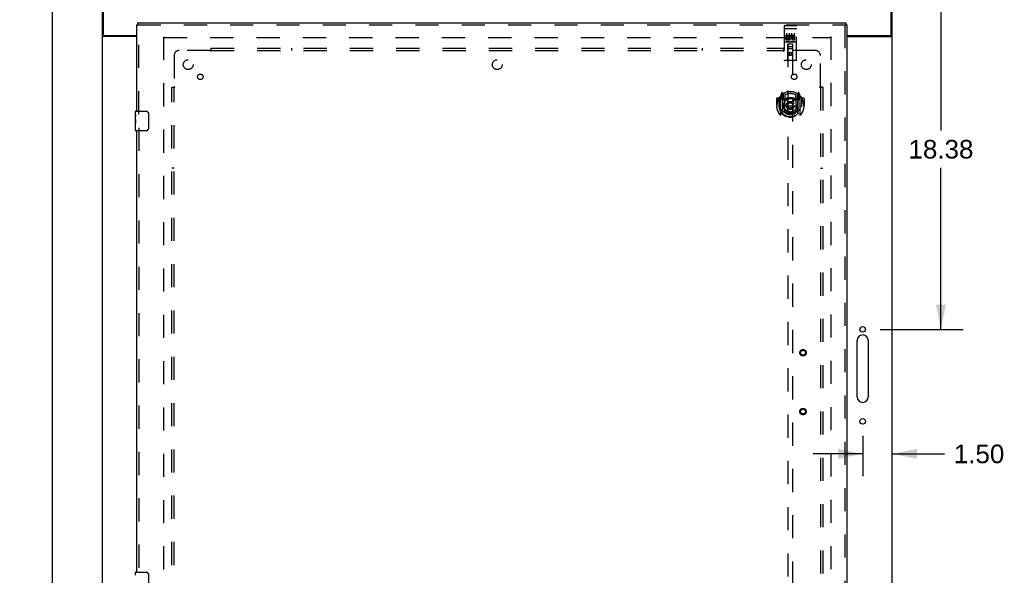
# Model space of a CAD drawing. Header units: inches. Extents: x 0 to 215, y 0 to 139.
# Tile 89 of 103: x 62 to 112, y 64 to 92. Entities that reach past the tile are written whole.
import ezdxf

# ---------------------------------------------------------------- set-up
doc = ezdxf.new("R2010")
doc.units = ezdxf.units.IN
doc.header["$LTSCALE"] = 11.804375
doc.header["$MEASUREMENT"] = 0
doc.linetypes.add('HIDDEN', pattern=[0.2, 0.1, -0.1])
doc.layers.get('0').update_dxf_attribs({"linetype": 'CONTINUOUS'})
for name, color, linetype in [('DEFAULT_2', 8, 'HIDDEN'), ('DIMENSIONS', 7, 'CONTINUOUS'), ('DOOR_ASSEMBLY', 7, 'CONTINUOUS'), ('SUBPANEL', 7, 'CONTINUOUS')]:
    doc.layers.add(name, color=color, linetype=linetype)
doc.styles.get("Standard").update_dxf_attribs({"font": 'arial.ttf'})
doc.dimstyles.new('DIMSTYLE_1', dxfattribs={"dimtxt": 0.946875, "dimasz": 1.2625, "dimexe": 0.09, "dimexo": 0.07, "dimgap": 0.0375, "dimtad": 0, "dimtih": 1, "dimtoh": 1, "dimzin": 4, "dimdsep": 46, "dimtxsty": 'Standard', "dimblk": '_FILLED', "dimblk1": '_FILLED', "dimblk2": '_FILLED', "dimcen": 0.09, "dimadec": 3, "dimazin": 1, "dimtfac": 1, "dimtdec": 3, "dimtofl": 0, "dimtmove": 0, "dimatfit": 3, "dimldrblk": '_FILLED', "dimfxl": 0, "dimtolj": 1, "dimtzin": 4, "dimarcsym": 0})

# ---------------------------------------------------------------- blocks, each defined once
blk = doc.blocks.new('_FILLED')
at = {"color": 0, "linetype": 'ByBlock'}
blk.add_solid([(0, 0), (-1, 0.2), (-1, -0.2)], dxfattribs=at)
blk = doc.blocks.new('*D10')
at = {"layer": 'DIMENSIONS', "color": 2, "linetype": 'Continuous'}
for p, q in [((107.097, 95.001), (109.951, 95.001)), ((108.815, 95.001), (108.815, 86.76)), ((108.815, 76.626), (108.815, 84.866)), ((105.709, 76.626), (109.951, 76.626))]:
    blk.add_line(p, q, dxfattribs=at)
at = {"layer": 'DIMENSIONS', "color": 2, "linetype": 'Continuous', "xscale": 1.2625, "yscale": 1.2625, "zscale": 1.2625}
for p, rotation in [((108.815, 95.001), 90), ((108.815, 76.626), 270)]:
    blk.add_blockref('_FILLED', p, dxfattribs=dict(at, rotation=rotation))
at = {"layer": 'DIMENSIONS', "color": 2, "linetype": 'Continuous', "insert": (108.815, 86.287), "char_height": 0.9469, "width": 3.30878, "attachment_point": 2, "line_spacing_factor": 0.9}
blk.add_mtext('18.38', dxfattribs=at)
blk = doc.blocks.new('*D11')
at = {"layer": 'DIMENSIONS', "color": 2, "linetype": 'Continuous'}
for p, q in [((104.825, 71.195), (104.825, 69.144)), ((104.825, 70.281), (102.3, 70.281)), ((106.325, 70.281), (108.997, 70.281))]:
    blk.add_line(p, q, dxfattribs=at)
at = {"layer": 'DIMENSIONS', "color": 2, "linetype": 'Continuous', "xscale": 1.2625, "yscale": 1.2625, "zscale": 1.2625}
blk.add_blockref('_FILLED', (104.825, 70.281), dxfattribs=at)
at = {"layer": 'DIMENSIONS', "color": 2, "linetype": 'Continuous', "xscale": 1.2625, "yscale": 1.2625, "zscale": 1.2625, "rotation": 180}
blk.add_blockref('_FILLED', (106.325, 70.281), dxfattribs=at)
at = {"layer": 'DIMENSIONS', "color": 2, "linetype": 'Continuous', "insert": (109.47, 70.754), "char_height": 0.9469, "width": 2.57311, "attachment_point": 1, "line_spacing_factor": 0.9}
blk.add_mtext('1.50', dxfattribs=at)
blk = doc.blocks.new('*D18')
at = {"layer": 'DIMENSIONS', "color": 2, "linetype": 'Continuous'}
for p, q in [((65.304, 95.001), (62.38, 95.001)), ((63.516, 95.001), (63.516, 52.948)), ((63.516, 9.001), (63.516, 51.054)), ((65.304, 9.001), (62.38, 9.001))]:
    blk.add_line(p, q, dxfattribs=at)
at = {"layer": 'DIMENSIONS', "color": 2, "linetype": 'Continuous', "xscale": 1.2625, "yscale": 1.2625, "zscale": 1.2625}
for p, rotation in [((63.516, 95.001), 90), ((63.516, 9.001), 270)]:
    blk.add_blockref('_FILLED', p, dxfattribs=dict(at, rotation=rotation))
at = {"layer": 'DIMENSIONS', "color": 2, "linetype": 'Continuous', "insert": (63.516, 52.474), "char_height": 0.9469, "width": 3.30878, "attachment_point": 2, "line_spacing_factor": 0.9}
blk.add_mtext('86.00', dxfattribs=at)

msp = doc.modelspace()

# ---------------------------------------------------------------- linework, layer by layer
at = {"color": 3, "linetype": 'Continuous'}
for p, q in [((66.075, 9.105), (66.075, 94.897)), ((66.127, 91.665), (66.127, 95.001)), ((106.273, 91.665), (106.273, 95.001)), ((106.325, 9.105), (106.325, 94.897)), ((67.825, 91.553), (66.145, 91.553)), ((66.187, 91.605), (67.825, 91.605)), ((104.013, 91.605), (106.213, 91.605)), ((104.013, 91.553), (106.256, 91.553)), ((104.544, 73.188), (104.544, 76.063)), ((105.107, 76.063), (105.107, 73.188))]:
    msp.add_line(p, q, dxfattribs=at)
for points in [[(66.119, 91.565), (66.111, 91.567), (66.107, 91.569), (66.103, 91.57), (66.1, 91.572), (66.096, 91.573), (66.093, 91.574), (66.09, 91.576), (66.087, 91.577), (66.085, 91.579), (66.082, 91.581), (66.081, 91.582), (66.079, 91.584), (66.078, 91.586), (66.077, 91.588), (66.076, 91.589), (66.076, 91.591), (66.075, 91.594)], [(66.145, 91.553), (66.143, 91.554), (66.141, 91.556), (66.138, 91.558), (66.135, 91.559), (66.131, 91.561), (66.127, 91.562), (66.123, 91.563), (66.119, 91.565)], [(106.256, 91.553), (106.258, 91.554), (106.26, 91.556), (106.263, 91.558), (106.266, 91.559), (106.27, 91.561), (106.274, 91.562), (106.278, 91.563), (106.282, 91.565), (106.29, 91.567)], [(106.29, 91.567), (106.294, 91.569), (106.298, 91.57), (106.301, 91.572), (106.305, 91.573), (106.308, 91.574), (106.311, 91.576), (106.314, 91.577), (106.316, 91.579), (106.318, 91.581), (106.32, 91.582), (106.322, 91.584), (106.323, 91.586), (106.324, 91.588), (106.325, 91.589), (106.325, 91.591), (106.325, 91.594)]]:
    msp.add_lwpolyline(points, dxfattribs=at)
for centre in [(104.825, 76.626), (104.825, 71.938)]:
    msp.add_circle(centre, 0.141, dxfattribs=at)
for centre, radius, start, end in [((66.187, 91.665), 0.06, 180, 270), ((106.213, 91.665), 0.06, 270, 360), ((104.825, 76.063), 0.281, 0, 180), ((104.825, 73.188), 0.281, 180, 360)]:
    msp.add_arc(centre, radius, start, end, dxfattribs=at)
at = {"layer": 'DEFAULT_2', "color": 8, "linetype": 'HIDDEN'}
for p, q in [((69.2, 12.449), (69.2, 91.553)), ((69.214, 91.501), (103.186, 91.501)), ((103.2, 91.553), (103.2, 12.449))]:
    msp.add_line(p, q, dxfattribs=at)
at = {"layer": 'DOOR_ASSEMBLY', "color": 3, "linetype": 'Continuous'}
for p, q in [((67.825, 87.751), (67.825, 92.147)), ((67.867, 92.251), (103.971, 92.251)), ((104.013, 92.147), (104.013, 11.855)), ((67.825, 64.251), (67.825, 86.751))]:
    msp.add_line(p, q, dxfattribs=at)
at = {"layer": 'DOOR_ASSEMBLY', "color": 7, "linetype": 'Continuous'}
for p, q in [((67.825, 92.147), (67.867, 92.147)), ((67.867, 92.251), (67.867, 92.147)), ((103.971, 92.251), (103.971, 92.147)), ((104.013, 92.147), (103.971, 92.147)), ((67.765, 87.59), (67.765, 87.736)), ((67.765, 87.332), (67.765, 87.589)), ((67.771, 87.534), (67.765, 87.534)), ((67.765, 87.366), (67.772, 87.366)), ((67.765, 86.766), (67.765, 87.33)), ((67.772, 87.366), (67.772, 87.502)), ((67.78, 87.751), (68.32, 87.751)), ((68.42, 87.651), (68.42, 86.851)), ((67.767, 87.303), (67.765, 87.303)), ((67.765, 87.171), (67.771, 87.171)), ((67.765, 87.135), (67.772, 87.135)), ((67.765, 87.073), (67.772, 87.073)), ((67.765, 86.905), (67.772, 86.905)), ((67.767, 87.305), (67.769, 87.283)), ((67.772, 86.905), (67.772, 87.135)), ((68.32, 86.751), (67.78, 86.751)), ((67.765, 64.09), (67.765, 64.236)), ((67.78, 64.251), (68.32, 64.251)), ((68.42, 64.151), (68.42, 63.351))]:
    msp.add_line(p, q, dxfattribs=at)
at = {"layer": 'DOOR_ASSEMBLY', "color": 8, "linetype": 'HIDDEN'}
for p, q in [((67.867, 92.147), (103.971, 92.147)), ((67.929, 87.596), (67.929, 92.147)), ((100.825, 92.088), (100.825, 90.363)), ((100.842, 91.96), (100.841, 91.959)), ((100.843, 91.96), (100.842, 91.96)), ((100.844, 91.96), (100.843, 91.96)), ((100.844, 91.96), (100.844, 91.96)), ((100.845, 91.96), (100.844, 91.96)), ((100.846, 91.96), (100.845, 91.96)), ((100.847, 91.96), (100.846, 91.96)), ((100.848, 91.96), (100.847, 91.96)), ((100.848, 91.96), (100.848, 91.96)), ((100.849, 91.96), (100.848, 91.96)), ((100.85, 91.96), (100.849, 91.96)), ((100.851, 91.96), (100.85, 91.96)), ((100.852, 91.96), (100.851, 91.96)), ((100.852, 91.96), (100.852, 91.96)), ((100.853, 91.96), (100.852, 91.96)), ((100.854, 91.96), (100.853, 91.96)), ((100.855, 91.96), (100.854, 91.96)), ((100.855, 92.118), (101.42, 92.118)), ((100.855, 91.96), (101.42, 91.96)), ((101.42, 91.96), (101.421, 91.96)), ((101.421, 91.96), (101.422, 91.96)), ((101.422, 91.96), (101.423, 91.96)), ((101.423, 91.96), (101.424, 91.96)), ((101.424, 91.96), (101.425, 91.96)), ((101.425, 91.96), (101.425, 91.96)), ((101.425, 91.96), (101.426, 91.96)), ((101.426, 91.96), (101.427, 91.96)), ((101.427, 91.96), (101.428, 91.96)), ((101.428, 91.96), (101.429, 91.96)), ((101.429, 91.96), (101.43, 91.96)), ((101.43, 91.96), (101.43, 91.96)), ((101.43, 91.96), (101.431, 91.96)), ((101.431, 91.96), (101.432, 91.96)), ((101.432, 91.96), (101.433, 91.96)), ((101.433, 91.96), (101.433, 91.96)), ((101.45, 90.363), (101.45, 92.088)), ((103.909, 92.147), (103.909, 11.855)), ((100.906, 91.583), (100.906, 91.626)), ((100.906, 91.626), (101.062, 91.626)), ((100.906, 91.583), (101.02, 91.583)), ((100.906, 91.412), (100.906, 91.455)), ((100.906, 91.455), (101.02, 91.455)), ((100.906, 91.412), (101.062, 91.412)), ((100.927, 91.498), (100.927, 91.541)), ((100.927, 91.541), (101.02, 91.541)), ((100.927, 91.498), (101.02, 91.498)), ((100.95, 91.727), (100.95, 91.421)), ((101.02, 91.541), (101.02, 91.583)), ((101.02, 91.455), (101.02, 91.498)), ((101.062, 91.448), (101.062, 91.626)), ((101.062, 91.448), (101.075, 91.467)), ((101.062, 91.412), (101.062, 91.425)), ((101.066, 91.423), (101.062, 91.425)), ((101.087, 91.577), (101.07, 91.617)), ((101.075, 91.727), (101.075, 91.421)), ((101.2, 91.727), (101.2, 91.421)), ((101.218, 91.583), (101.218, 91.626)), ((101.218, 91.626), (101.311, 91.626)), ((101.218, 91.583), (101.311, 91.583)), ((101.278, 91.498), (101.325, 91.498)), ((101.282, 91.539), (101.311, 91.539)), ((101.282, 91.455), (101.375, 91.455)), ((101.282, 91.412), (101.375, 91.412)), ((101.325, 91.727), (101.325, 91.421)), ((101.375, 91.412), (101.375, 91.455)), ((100.855, 91.29), (101.42, 91.29)), ((101.099, 91.306), (100.927, 91.306)), ((101.008, 90.363), (101.011, 91.173)), ((101.265, 90.923), (101.01, 90.923)), ((101.033, 91.173), (101.011, 91.173)), ((101.013, 91.173), (101.013, 54.172)), ((101.243, 91.173), (101.033, 91.173)), ((101.053, 91.048), (101.223, 91.048)), ((101.349, 91.306), (101.177, 91.306)), ((101.264, 91.173), (101.243, 91.173)), ((101.263, 54.172), (101.263, 91.173)), ((101.268, 90.363), (101.264, 91.173)), ((101.42, 90.333), (100.855, 90.333)), ((101.138, 90.745), (101.075, 90.709)), ((101.075, 90.709), (101.075, 90.637)), ((101.075, 90.709), (101.085, 90.703)), ((101.075, 90.637), (101.085, 90.643)), ((101.075, 90.637), (101.138, 90.601)), ((101.138, 90.734), (101.085, 90.703)), ((101.085, 90.703), (101.085, 90.643)), ((101.085, 90.643), (101.138, 90.612)), ((101.138, 90.745), (101.138, 90.734)), ((101.2, 90.709), (101.138, 90.745)), ((101.19, 90.703), (101.138, 90.734)), ((101.138, 90.612), (101.19, 90.643)), ((101.138, 90.601), (101.2, 90.637)), ((101.138, 90.601), (101.138, 90.612)), ((101.2, 90.709), (101.19, 90.703)), ((101.19, 90.643), (101.19, 90.703)), ((101.2, 90.637), (101.19, 90.643)), ((101.2, 90.637), (101.2, 90.709)), ((100.438, 88.403), (100.438, 88.029)), ((100.555, 88.418), (100.453, 88.418)), ((100.555, 88.418), (100.555, 88.029)), ((100.563, 88.403), (100.555, 88.418)), ((100.563, 88.44), (100.563, 87.983)), ((100.638, 88.513), (100.638, 87.546)), ((100.713, 88.699), (100.642, 88.524)), ((100.695, 88.508), (100.695, 88.358)), ((100.763, 88.508), (100.695, 88.508)), ((100.695, 88.358), (100.755, 88.358)), ((100.704, 88.501), (100.733, 88.455)), ((100.735, 88.619), (100.734, 88.619)), ((100.734, 88.619), (100.734, 88.619)), ((100.734, 88.619), (100.734, 88.619)), ((100.755, 88.616), (100.741, 88.696)), ((100.755, 87.599), (100.755, 88.616)), ((100.763, 88.568), (100.833, 88.677)), ((100.763, 87.624), (100.763, 88.627)), ((100.765, 88.603), (100.765, 88.395)), ((100.855, 88.357), (100.783, 88.357)), ((100.785, 88.375), (100.851, 88.375)), ((100.855, 87.716), (100.855, 88.347)), ((100.863, 88.581), (100.863, 88.328)), ((100.975, 88.374), (101.005, 88.029)), ((101.301, 88.374), (101.27, 88.029)), ((101.413, 88.328), (101.413, 88.581)), ((101.493, 88.357), (101.42, 88.357)), ((101.42, 88.347), (101.42, 87.716)), ((101.425, 88.375), (101.49, 88.375)), ((101.443, 88.677), (101.513, 88.568)), ((101.51, 88.395), (101.51, 88.603)), ((101.513, 87.624), (101.513, 88.627)), ((101.58, 88.508), (101.513, 88.508)), ((101.535, 88.696), (101.52, 88.616)), ((101.52, 88.616), (101.52, 87.599)), ((101.52, 88.358), (101.58, 88.358)), ((101.542, 88.619), (101.537, 88.622)), ((101.543, 88.455), (101.572, 88.501)), ((101.634, 88.524), (101.563, 88.699)), ((101.58, 88.358), (101.58, 88.508)), ((101.638, 87.546), (101.638, 88.513)), ((101.72, 88.418), (101.712, 88.403)), ((101.713, 88.44), (101.713, 87.983)), ((101.72, 88.029), (101.72, 88.418)), ((101.823, 88.418), (101.72, 88.418)), ((101.838, 88.403), (101.838, 88.029)), ((100.438, 88.029), (100.453, 88.029)), ((100.555, 88.029), (100.57, 88.029)), ((100.563, 87.983), (100.563, 87.98)), ((100.975, 87.69), (101.005, 88.029)), ((101.005, 88.029), (101.27, 88.029)), ((101.301, 87.69), (101.27, 88.029)), ((101.72, 88.029), (101.705, 88.029)), ((101.713, 87.983), (101.713, 87.98)), ((101.823, 88.029), (101.838, 88.029)), ((100.863, 87.767), (100.863, 87.664)), ((101.413, 87.664), (101.413, 87.767)), ((67.929, 86.906), (67.929, 64.096))]:
    msp.add_line(p, q, dxfattribs=at)
for points in [[(100.841, 91.959), (100.841, 91.959), (100.841, 91.959), (100.84, 91.959), (100.84, 91.959), (100.839, 91.959), (100.839, 91.959), (100.839, 91.959), (100.838, 91.959), (100.838, 91.959), (100.838, 91.959), (100.837, 91.959), (100.837, 91.959), (100.837, 91.959), (100.836, 91.959), (100.836, 91.959), (100.836, 91.959), (100.835, 91.958), (100.835, 91.958), (100.835, 91.958), (100.835, 91.958), (100.834, 91.958), (100.834, 91.958), (100.834, 91.958), (100.833, 91.958), (100.833, 91.958), (100.833, 91.958), (100.832, 91.958), (100.832, 91.958), (100.832, 91.958), (100.832, 91.957), (100.831, 91.957), (100.831, 91.957), (100.831, 91.957), (100.831, 91.957), (100.83, 91.957), (100.83, 91.957), (100.83, 91.957), (100.83, 91.957), (100.83, 91.957), (100.829, 91.957), (100.829, 91.956), (100.829, 91.956), (100.829, 91.956), (100.829, 91.956), (100.828, 91.956), (100.828, 91.956), (100.828, 91.956), (100.828, 91.956), (100.828, 91.956), (100.828, 91.956), (100.827, 91.956), (100.827, 91.955), (100.827, 91.955), (100.827, 91.955), (100.827, 91.955), (100.827, 91.955), (100.827, 91.955), (100.826, 91.955), (100.826, 91.955), (100.826, 91.955), (100.826, 91.955), (100.826, 91.954), (100.826, 91.954), (100.826, 91.954), (100.826, 91.954), (100.826, 91.954), (100.826, 91.954), (100.826, 91.954), (100.826, 91.954), (100.826, 91.954), (100.826, 91.954), (100.825, 91.953), (100.825, 91.953), (100.825, 91.953), (100.825, 91.953), (100.825, 91.953), (100.825, 91.953)], [(101.433, 91.96), (101.434, 91.96), (101.435, 91.959), (101.435, 91.959), (101.435, 91.959), (101.436, 91.959), (101.436, 91.959), (101.436, 91.959), (101.437, 91.959), (101.437, 91.959), (101.437, 91.959), (101.438, 91.959), (101.438, 91.959), (101.438, 91.959), (101.439, 91.959), (101.439, 91.959), (101.439, 91.959), (101.44, 91.959), (101.44, 91.959), (101.44, 91.958), (101.441, 91.958), (101.441, 91.958), (101.441, 91.958), (101.442, 91.958), (101.442, 91.958), (101.442, 91.958), (101.442, 91.958), (101.443, 91.958), (101.443, 91.958), (101.443, 91.958), (101.444, 91.958), (101.444, 91.958), (101.444, 91.957), (101.444, 91.957), (101.445, 91.957), (101.445, 91.957), (101.445, 91.957), (101.445, 91.957), (101.446, 91.957), (101.446, 91.957), (101.446, 91.957), (101.446, 91.957), (101.446, 91.957), (101.447, 91.956), (101.447, 91.956), (101.447, 91.956), (101.447, 91.956), (101.447, 91.956), (101.448, 91.956), (101.448, 91.956), (101.448, 91.956), (101.448, 91.956), (101.448, 91.956), (101.448, 91.956), (101.449, 91.955), (101.449, 91.955), (101.449, 91.955), (101.449, 91.955), (101.449, 91.955), (101.449, 91.955), (101.449, 91.955), (101.449, 91.955), (101.45, 91.955), (101.45, 91.955), (101.45, 91.954), (101.45, 91.954), (101.45, 91.954), (101.45, 91.954), (101.45, 91.954), (101.45, 91.954), (101.45, 91.954), (101.45, 91.954), (101.45, 91.954), (101.45, 91.954), (101.45, 91.953), (101.45, 91.953), (101.45, 91.953), (101.45, 91.953), (101.45, 91.953), (101.45, 91.953)], [(100.927, 91.306), (100.927, 91.306), (100.927, 91.306), (100.926, 91.306), (100.926, 91.306), (100.926, 91.306), (100.926, 91.306), (100.926, 91.306), (100.925, 91.306), (100.925, 91.306), (100.925, 91.306), (100.925, 91.306), (100.925, 91.306), (100.924, 91.306), (100.924, 91.306), (100.924, 91.306), (100.924, 91.307), (100.924, 91.307), (100.924, 91.307), (100.924, 91.307), (100.923, 91.307), (100.923, 91.307), (100.923, 91.307), (100.923, 91.307), (100.923, 91.307), (100.923, 91.307), (100.923, 91.307), (100.922, 91.307), (100.922, 91.307), (100.922, 91.307), (100.922, 91.307), (100.922, 91.307), (100.922, 91.307), (100.922, 91.307), (100.922, 91.307), (100.921, 91.307), (100.921, 91.307), (100.921, 91.307), (100.921, 91.307), (100.921, 91.307), (100.921, 91.307), (100.921, 91.307), (100.921, 91.307), (100.921, 91.307), (100.921, 91.307), (100.92, 91.308), (100.92, 91.308)], [(101.105, 91.308), (101.105, 91.308), (101.105, 91.307), (101.105, 91.307), (101.105, 91.307), (101.105, 91.307), (101.105, 91.307), (101.105, 91.307), (101.105, 91.307), (101.105, 91.307), (101.104, 91.307), (101.104, 91.307), (101.104, 91.307), (101.104, 91.307), (101.104, 91.307), (101.104, 91.307), (101.104, 91.307), (101.104, 91.307), (101.104, 91.307), (101.103, 91.307), (101.103, 91.307), (101.103, 91.307), (101.103, 91.307), (101.103, 91.307), (101.103, 91.307), (101.103, 91.307), (101.102, 91.307), (101.102, 91.307), (101.102, 91.307), (101.102, 91.307), (101.102, 91.307), (101.102, 91.306), (101.101, 91.306), (101.101, 91.306), (101.101, 91.306), (101.101, 91.306), (101.101, 91.306), (101.101, 91.306), (101.1, 91.306), (101.1, 91.306), (101.1, 91.306), (101.1, 91.306), (101.1, 91.306), (101.099, 91.306), (101.099, 91.306), (101.099, 91.306)], [(101.177, 91.306), (101.177, 91.306), (101.177, 91.306), (101.176, 91.306), (101.176, 91.306), (101.176, 91.306), (101.176, 91.306), (101.176, 91.306), (101.175, 91.306), (101.175, 91.306), (101.175, 91.306), (101.175, 91.306), (101.175, 91.306), (101.174, 91.306), (101.174, 91.306), (101.174, 91.306), (101.174, 91.307), (101.174, 91.307), (101.174, 91.307), (101.174, 91.307), (101.173, 91.307), (101.173, 91.307), (101.173, 91.307), (101.173, 91.307), (101.173, 91.307), (101.173, 91.307), (101.173, 91.307), (101.172, 91.307), (101.172, 91.307), (101.172, 91.307), (101.172, 91.307), (101.172, 91.307), (101.172, 91.307), (101.172, 91.307), (101.172, 91.307), (101.171, 91.307), (101.171, 91.307), (101.171, 91.307), (101.171, 91.307), (101.171, 91.307), (101.171, 91.307), (101.171, 91.307), (101.171, 91.307), (101.171, 91.307), (101.171, 91.307), (101.171, 91.308), (101.17, 91.308)], [(101.355, 91.308), (101.355, 91.308), (101.355, 91.307), (101.355, 91.307), (101.355, 91.307), (101.355, 91.307), (101.355, 91.307), (101.355, 91.307), (101.355, 91.307), (101.355, 91.307), (101.354, 91.307), (101.354, 91.307), (101.354, 91.307), (101.354, 91.307), (101.354, 91.307), (101.354, 91.307), (101.354, 91.307), (101.354, 91.307), (101.354, 91.307), (101.353, 91.307), (101.353, 91.307), (101.353, 91.307), (101.353, 91.307), (101.353, 91.307), (101.353, 91.307), (101.353, 91.307), (101.352, 91.307), (101.352, 91.307), (101.352, 91.307), (101.352, 91.307), (101.352, 91.307), (101.352, 91.306), (101.352, 91.306), (101.351, 91.306), (101.351, 91.306), (101.351, 91.306), (101.351, 91.306), (101.351, 91.306), (101.35, 91.306), (101.35, 91.306), (101.35, 91.306), (101.35, 91.306), (101.35, 91.306), (101.349, 91.306), (101.349, 91.306), (101.349, 91.306)], [(100.593, 88.468), (100.593, 88.469), (100.594, 88.47), (100.595, 88.471), (100.595, 88.471), (100.596, 88.472), (100.597, 88.473), (100.598, 88.474), (100.598, 88.475), (100.599, 88.475), (100.6, 88.476), (100.601, 88.477), (100.601, 88.478), (100.602, 88.478), (100.603, 88.479), (100.604, 88.48), (100.605, 88.48), (100.605, 88.481), (100.606, 88.482), (100.607, 88.482), (100.608, 88.483), (100.609, 88.483), (100.61, 88.484), (100.61, 88.485), (100.611, 88.485), (100.612, 88.486), (100.613, 88.486), (100.614, 88.487), (100.615, 88.487), (100.616, 88.488), (100.617, 88.488), (100.618, 88.489), (100.618, 88.489), (100.619, 88.49), (100.62, 88.49)], [(101.655, 88.49), (101.656, 88.49), (101.657, 88.489), (101.658, 88.489), (101.659, 88.488), (101.66, 88.488), (101.661, 88.487), (101.662, 88.487), (101.663, 88.486), (101.664, 88.486), (101.665, 88.485), (101.665, 88.485), (101.666, 88.484), (101.667, 88.483), (101.668, 88.483), (101.669, 88.482), (101.67, 88.482), (101.67, 88.481), (101.671, 88.48), (101.672, 88.48), (101.673, 88.479), (101.674, 88.478), (101.674, 88.478), (101.675, 88.477), (101.676, 88.476), (101.677, 88.475), (101.678, 88.475), (101.678, 88.474), (101.679, 88.473), (101.68, 88.472), (101.681, 88.471), (101.681, 88.471), (101.682, 88.47), (101.683, 88.469), (101.683, 88.468)], [(100.605, 87.916), (100.609, 87.911), (100.612, 87.906), (100.615, 87.901), (100.617, 87.896), (100.62, 87.892), (100.623, 87.888), (100.626, 87.883), (100.628, 87.88), (100.631, 87.876), (100.633, 87.872), (100.636, 87.869), (100.638, 87.865), (100.64, 87.862), (100.643, 87.859), (100.645, 87.856), (100.647, 87.853), (100.649, 87.851), (100.652, 87.848), (100.654, 87.845), (100.656, 87.843), (100.658, 87.841), (100.66, 87.838), (100.662, 87.836), (100.663, 87.834), (100.665, 87.832), (100.667, 87.83), (100.669, 87.828), (100.671, 87.826), (100.672, 87.825), (100.674, 87.823), (100.676, 87.821), (100.677, 87.82), (100.679, 87.818), (100.681, 87.817), (100.682, 87.816), (100.684, 87.814)], [(101.592, 87.814), (101.594, 87.816), (101.595, 87.817), (101.597, 87.818), (101.598, 87.82), (101.6, 87.821), (101.602, 87.823), (101.603, 87.825), (101.605, 87.826), (101.607, 87.828), (101.609, 87.83), (101.611, 87.832), (101.612, 87.834), (101.614, 87.836), (101.616, 87.838), (101.618, 87.841), (101.62, 87.843), (101.622, 87.845), (101.624, 87.848), (101.626, 87.851), (101.629, 87.853), (101.631, 87.856), (101.633, 87.859), (101.635, 87.862), (101.638, 87.865), (101.64, 87.869), (101.643, 87.872), (101.645, 87.876), (101.648, 87.88), (101.65, 87.883), (101.653, 87.888), (101.656, 87.892), (101.658, 87.896), (101.661, 87.901), (101.664, 87.906), (101.667, 87.911), (101.67, 87.916)], [(100.62, 87.569), (100.619, 87.569), (100.618, 87.57), (100.618, 87.57), (100.617, 87.57), (100.616, 87.571), (100.615, 87.571), (100.614, 87.572), (100.613, 87.572), (100.612, 87.573), (100.611, 87.574), (100.61, 87.574), (100.61, 87.575), (100.609, 87.575), (100.608, 87.576), (100.607, 87.576), (100.606, 87.577), (100.605, 87.578), (100.605, 87.578), (100.604, 87.579), (100.603, 87.58), (100.602, 87.58), (100.601, 87.581), (100.601, 87.582), (100.6, 87.583), (100.599, 87.583), (100.598, 87.584), (100.598, 87.585), (100.597, 87.586), (100.596, 87.586), (100.595, 87.587), (100.595, 87.588), (100.594, 87.589), (100.593, 87.59), (100.593, 87.591)], [(101.326, 87.673), (101.32, 87.671), (101.315, 87.67), (101.31, 87.668), (101.304, 87.667), (101.299, 87.666), (101.293, 87.664), (101.288, 87.663), (101.282, 87.662), (101.277, 87.661), (101.271, 87.66), (101.266, 87.659), (101.26, 87.658), (101.255, 87.657), (101.249, 87.656), (101.244, 87.655), (101.238, 87.654), (101.233, 87.653), (101.227, 87.653), (101.222, 87.652), (101.216, 87.651), (101.211, 87.651), (101.205, 87.65), (101.199, 87.65), (101.194, 87.649), (101.188, 87.649), (101.183, 87.648), (101.177, 87.648), (101.171, 87.648), (101.166, 87.647), (101.16, 87.647), (101.155, 87.647), (101.149, 87.647), (101.144, 87.647), (101.138, 87.647), (101.132, 87.647), (101.127, 87.647), (101.121, 87.647), (101.116, 87.647), (101.11, 87.647), (101.104, 87.648), (101.099, 87.648), (101.093, 87.648), (101.088, 87.649), (101.082, 87.649), (101.076, 87.65), (101.071, 87.65), (101.065, 87.651), (101.06, 87.651), (101.054, 87.652), (101.049, 87.653), (101.043, 87.653), (101.038, 87.654), (101.032, 87.655), (101.026, 87.656), (101.021, 87.657), (101.015, 87.658), (101.01, 87.659), (101.004, 87.66), (100.999, 87.661), (100.993, 87.662), (100.988, 87.663), (100.983, 87.664), (100.977, 87.666), (100.972, 87.667), (100.966, 87.668), (100.961, 87.67), (100.955, 87.671), (100.95, 87.673)], [(101.683, 87.591), (101.683, 87.59), (101.682, 87.589), (101.681, 87.588), (101.681, 87.587), (101.68, 87.586), (101.679, 87.586), (101.678, 87.585), (101.678, 87.584), (101.677, 87.583), (101.676, 87.583), (101.675, 87.582), (101.674, 87.581), (101.674, 87.58), (101.673, 87.58), (101.672, 87.579), (101.671, 87.578), (101.67, 87.578), (101.67, 87.577), (101.669, 87.576), (101.668, 87.576), (101.667, 87.575), (101.666, 87.575), (101.665, 87.574), (101.665, 87.574), (101.664, 87.573), (101.663, 87.572), (101.662, 87.572), (101.661, 87.571), (101.66, 87.571), (101.659, 87.57), (101.658, 87.57), (101.657, 87.57), (101.656, 87.569), (101.655, 87.569)]]:
    msp.add_lwpolyline(points, dxfattribs=at)
at = {"layer": 'DOOR_ASSEMBLY', "color": 7, "linetype": 'Continuous'}
for points in [[(67.765, 87.59), (67.766, 87.586), (67.766, 87.582), (67.767, 87.576), (67.768, 87.563)], [(67.765, 87.332), (67.766, 87.324), (67.766, 87.315), (67.767, 87.305)], [(67.768, 87.563), (67.769, 87.556), (67.77, 87.547), (67.771, 87.539)], [(67.771, 87.539), (67.771, 87.53), (67.772, 87.521), (67.772, 87.512), (67.772, 87.502)], [(68.414, 87.687), (68.416, 87.681), (68.417, 87.675), (68.419, 87.669), (68.42, 87.663), (68.42, 87.657), (68.42, 87.651)], [(67.769, 87.283), (67.77, 87.271), (67.771, 87.259), (67.771, 87.247), (67.772, 87.234), (67.772, 87.222), (67.772, 87.209), (67.772, 87.196), (67.772, 87.183), (67.771, 87.171), (67.771, 87.158), (67.77, 87.146)], [(68.42, 86.851), (68.42, 86.845), (68.42, 86.838), (68.419, 86.832), (68.417, 86.826), (68.416, 86.82), (68.414, 86.815)], [(68.414, 64.187), (68.416, 64.181), (68.417, 64.175), (68.419, 64.169), (68.42, 64.163), (68.42, 64.157), (68.42, 64.151)]]:
    msp.add_lwpolyline(points, dxfattribs=at)
at = {"layer": 'DOOR_ASSEMBLY', "color": 8, "linetype": 'HIDDEN'}
for centre, radius in [((101.138, 90.673), 0.085), ((101.138, 90.673), 0.0845), ((101.138, 88.047), 0.35), ((101.138, 88.047), 0.335), ((101.138, 88.047), 0.205), ((101.138, 88.047), 0.133), ((101.784, 75.438), 0.164), ((101.784, 75.438), 0.124), ((101.784, 72.438), 0.164), ((101.784, 72.438), 0.124)]:
    msp.add_circle(centre, radius, dxfattribs=at)
for centre, radius, start, end in [((100.855, 92.088), 0.03, 90, 180), ((101.42, 92.088), 0.03, 0, 90), ((101.112, 91.519), 0.107, 244.2636, 113.4027), ((101.112, 91.519), 0.0639, 234.8895, 113.4026), ((101.282, 91.476), 0.0635, 90, 270), ((101.282, 91.477), 0.0219, 100.307, 270), ((101.311, 91.561), 0.0644, 282.2995, 90.0775), ((101.311, 91.561), 0.0219, 269.9011, 90), ((100.855, 91.26), 0.03, 90, 180), ((101.053, 91.133), 0.04, 90, 180), ((101.053, 91.088), 0.04, 180, 270), ((101.223, 91.133), 0.04, 0, 90), ((101.223, 91.088), 0.04, 270, 360), ((101.42, 91.26), 0.03, 0, 90), ((100.855, 90.363), 0.03, 180, 270), ((100.978, 90.363), 0.03, 270, 360), ((101.298, 90.363), 0.03, 180, 270), ((101.42, 90.363), 0.03, 270, 360), ((101.138, 88.029), 0.7, 125.5126, 54.4874), ((100.453, 88.403), 0.015, 90, 180), ((101.138, 88.029), 0.685, 146.9885, 180), ((100.583, 88.44), 0.02, 144.7039, 180), ((101.138, 88.047), 0.7, 35.2961, 144.7039), ((100.653, 88.513), 0.015, 135.0748, 180), ((100.708, 88.503), 0.005, 90, 212.6792), ((100.726, 88.694), 0.015, 10, 158.1959), ((101.138, 87.717), 0.7, 53.2319, 126.7681), ((100.743, 88.583), 0.02, 0, 125.5126), ((100.575, 88.353), 0.188, 0, 32.6792), ((100.745, 88.603), 0.02, 0, 125.2543), ((100.783, 88.627), 0.02, 121.4688, 179.9992), ((100.783, 88.377), 0.02, 180, 270), ((100.785, 88.395), 0.02, 180, 270), ((100.851, 88.395), 0.02, 270, 293.464), ((100.87, 88.347), 0.015, 112.9863, 180), ((101.138, 87.735), 0.7, 66.536, 113.464), ((101.138, 88.047), 0.6, 62.7204, 117.2796), ((100.893, 88.328), 0.03, 180, 311.1261), ((101.138, 88.047), 0.343, 48.8739, 131.1261), ((100.955, 88.372), 0.02, 5.0796, 105.6131), ((101.321, 88.372), 0.02, 74.3869, 174.9204), ((101.383, 88.328), 0.03, 228.8739, 360), ((101.405, 88.347), 0.015, 0, 67.0137), ((101.425, 88.395), 0.02, 246.536, 270), ((101.49, 88.395), 0.02, 270, 360), ((101.493, 88.377), 0.02, 270, 360), ((101.493, 88.627), 0.02, 0, 58.5295), ((101.53, 88.603), 0.02, 54.7457, 180), ((101.533, 88.583), 0.02, 54.4874, 180), ((101.701, 88.353), 0.188, 147.3208, 180), ((101.549, 88.694), 0.015, 21.8041, 170), ((101.568, 88.503), 0.005, 327.3208, 90), ((101.623, 88.513), 0.015, 0, 44.9252), ((101.693, 88.44), 0.02, 0, 35.2961), ((101.138, 88.029), 0.685, 0, 33.0115), ((101.823, 88.403), 0.015, 0, 90), ((101.138, 88.032), 0.583, 180.2464, 359.7536), ((100.583, 87.983), 0.02, 180, 187.6622), ((101.138, 88.057), 0.58, 187.6622, 352.3378), ((101.693, 87.983), 0.02, 352.3378, 360), ((100.653, 87.546), 0.015, 180, 224.9252), ((101.138, 88.347), 0.7, 229.529, 310.471), ((100.77, 87.599), 0.015, 180, 229.6413), ((100.783, 87.624), 0.02, 180, 230.6594), ((100.87, 87.716), 0.015, 180, 247.0137), ((100.893, 87.767), 0.03, 48.8739, 180), ((101.138, 88.057), 0.48, 235.0461, 304.9539), ((101.138, 88.047), 0.343, 228.8739, 311.1261), ((100.955, 87.692), 0.02, 254.4248, 354.9204), ((101.32, 87.692), 0.02, 185.0796, 285.5752), ((101.383, 87.767), 0.03, 0, 131.1261), ((101.405, 87.716), 0.015, 292.9863, 360), ((101.493, 87.624), 0.02, 309.3378, 359.9984), ((101.505, 87.599), 0.015, 310.3587, 360), ((101.623, 87.546), 0.015, 315.0748, 360)]:
    msp.add_arc(centre, radius, start, end, dxfattribs=at)
at = {"layer": 'DOOR_ASSEMBLY', "color": 7, "linetype": 'Continuous'}
for centre, radius, start, end in [((67.78, 87.736), 0.015, 90, 180), ((68.32, 87.651), 0.1, 21.1999, 90), ((67.78, 86.766), 0.015, 180, 270), ((68.32, 86.851), 0.1, 270, 338.7946), ((67.78, 64.236), 0.015, 90, 180), ((68.32, 64.151), 0.1, 21.1999, 90)]:
    msp.add_arc(centre, radius, start, end, dxfattribs=at)
msp.add_ellipse((68.028, 87.167), major_axis=(0.263, 0), ratio=0.432808, start_param=3.141593, end_param=3.321581, dxfattribs=at)
at = {"layer": 'SUBPANEL', "color": 8, "linetype": 'HIDDEN'}
for p, q in [((71.571, 90.845), (69.982, 90.845)), ((71.59, 90.863), (71.583, 90.857)), ((71.607, 90.97), (71.607, 90.883)), ((71.607, 90.97), (100.794, 90.97)), ((71.607, 90.883), (71.607, 90.804)), ((71.607, 90.845), (100.794, 90.845)), ((75.732, 90.845), (75.732, 90.97)), ((96.669, 90.845), (96.669, 90.97)), ((100.794, 90.97), (100.794, 90.883)), ((100.794, 90.883), (100.794, 90.804)), ((102.419, 90.845), (100.83, 90.845)), ((69.732, 90.595), (69.732, 89.005)), ((102.669, 89.005), (102.669, 90.595)), ((69.607, 15.032), (69.607, 88.97)), ((69.607, 88.97), (69.693, 88.97)), ((69.693, 88.97), (69.773, 88.97)), ((69.732, 15.032), (69.732, 88.97)), ((102.628, 88.97), (102.708, 88.97)), ((102.669, 88.97), (102.669, 15.032)), ((102.688, 88.987), (102.681, 88.993)), ((102.794, 88.97), (102.708, 88.97)), ((102.794, 88.97), (102.794, 15.032)), ((69.732, 84.845), (69.607, 84.845)), ((102.669, 84.845), (102.794, 84.845))]:
    msp.add_line(p, q, dxfattribs=at)
for points in [[(71.583, 90.857), (71.581, 90.855), (71.579, 90.853), (71.578, 90.851), (71.576, 90.849), (71.574, 90.848), (71.573, 90.846), (71.571, 90.845)], [(71.584, 90.825), (71.582, 90.83), (71.58, 90.832), (71.579, 90.835), (71.577, 90.837), (71.576, 90.839), (71.574, 90.841), (71.573, 90.843), (71.571, 90.845)], [(71.607, 90.883), (71.605, 90.881), (71.603, 90.879), (71.602, 90.877), (71.6, 90.875), (71.599, 90.873), (71.597, 90.871), (71.596, 90.87), (71.594, 90.868), (71.593, 90.866), (71.591, 90.865), (71.59, 90.863)], [(100.794, 90.883), (100.796, 90.881), (100.797, 90.879), (100.799, 90.877), (100.801, 90.875), (100.802, 90.873), (100.804, 90.871), (100.805, 90.87), (100.807, 90.868), (100.808, 90.866), (100.81, 90.865), (100.811, 90.863)], [(100.794, 90.804), (100.796, 90.804), (100.798, 90.805), (100.799, 90.806), (100.801, 90.807), (100.802, 90.808), (100.804, 90.809), (100.806, 90.811), (100.807, 90.812), (100.809, 90.814), (100.81, 90.815), (100.811, 90.817), (100.813, 90.819), (100.814, 90.821), (100.815, 90.823), (100.817, 90.825), (100.819, 90.83)], [(100.811, 90.863), (100.818, 90.857), (100.82, 90.855), (100.821, 90.853), (100.823, 90.851), (100.825, 90.849), (100.827, 90.848), (100.828, 90.846), (100.83, 90.845)], [(100.819, 90.83), (100.821, 90.832), (100.822, 90.835), (100.824, 90.837), (100.825, 90.839), (100.827, 90.841), (100.828, 90.843), (100.83, 90.845)], [(71.607, 90.804), (71.605, 90.804), (71.603, 90.805), (71.602, 90.806), (71.6, 90.807), (71.598, 90.808), (71.597, 90.809), (71.595, 90.811), (71.594, 90.812), (71.592, 90.814), (71.591, 90.815), (71.59, 90.817), (71.588, 90.819), (71.587, 90.821), (71.586, 90.823), (71.584, 90.825)], [(69.693, 88.97), (69.695, 88.971), (69.697, 88.973), (69.699, 88.974), (69.701, 88.976), (69.703, 88.977), (69.705, 88.979), (69.707, 88.981), (69.708, 88.982), (69.71, 88.984), (69.711, 88.985), (69.713, 88.987)], [(69.713, 88.987), (69.719, 88.993), (69.721, 88.995), (69.723, 88.997), (69.725, 88.999), (69.727, 89), (69.729, 89.002), (69.73, 89.004), (69.732, 89.005)], [(69.746, 88.995), (69.744, 88.996), (69.742, 88.998), (69.739, 88.999), (69.737, 89.001), (69.735, 89.002), (69.733, 89.004), (69.732, 89.005)], [(69.773, 88.97), (69.772, 88.971), (69.771, 88.973), (69.77, 88.975), (69.769, 88.976), (69.768, 88.978), (69.767, 88.979), (69.766, 88.981), (69.764, 88.983), (69.763, 88.984), (69.761, 88.985), (69.759, 88.987), (69.757, 88.988), (69.755, 88.989), (69.753, 88.991), (69.751, 88.992), (69.746, 88.995)], [(102.628, 88.97), (102.629, 88.971), (102.63, 88.973), (102.631, 88.975), (102.632, 88.976), (102.633, 88.978), (102.634, 88.979), (102.635, 88.981), (102.637, 88.983), (102.638, 88.984), (102.64, 88.985), (102.642, 88.987), (102.644, 88.988), (102.646, 88.989), (102.648, 88.991), (102.65, 88.992)], [(102.65, 88.992), (102.654, 88.995), (102.657, 88.996), (102.659, 88.998), (102.661, 88.999), (102.664, 89.001), (102.666, 89.002), (102.667, 89.004), (102.669, 89.005)], [(102.681, 88.993), (102.68, 88.995), (102.678, 88.997), (102.676, 88.999), (102.674, 89), (102.672, 89.002), (102.671, 89.004), (102.669, 89.005)], [(102.708, 88.97), (102.706, 88.971), (102.703, 88.973), (102.701, 88.974), (102.699, 88.976), (102.698, 88.977), (102.696, 88.979), (102.694, 88.981), (102.692, 88.982), (102.691, 88.984), (102.689, 88.985), (102.688, 88.987)]]:
    msp.add_lwpolyline(points, dxfattribs=at)
for centre, radius in [((70.45, 90.126), 0.25), ((86.2, 90.126), 0.25), ((101.95, 90.126), 0.25), ((71.069, 89.507), 0.141), ((101.332, 89.507), 0.141)]:
    msp.add_circle(centre, radius, dxfattribs=at)
for centre, start, end in [((69.982, 90.595), 90, 180), ((102.419, 90.595), 0, 90)]:
    msp.add_arc(centre, 0.25, start, end, dxfattribs=at)

# ---------------------------------------------------------------- dimensions: what is measured, and where the dimension line sits
at = {"layer": 'DIMENSIONS', "color": 2, "linetype": 'Continuous'}
for base, p1, p2, angle, picture, middle in [((63.516, 9.001), (65.374, 95.001), (65.374, 9.001), 270, '*D18', (63.51, 51.996)), ((108.814665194, 76.625841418), (107.027164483, 95.000841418), (105.639164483, 76.625841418), 270, '*D10', (108.853135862, 85.808059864)), ((104.825, 70.281), (106.325, 91.553), (104.825, 69.074), 180, '*D11', (110.798, 70.275))]:
    dim = msp.add_linear_dim(base=base, p1=p1, p2=p2, angle=angle, dimstyle='DIMSTYLE_1', dxfattribs=at)
    dim.commit()
    dim.dimension.update_dxf_attribs({"geometry": picture, "text_midpoint": middle, "dimtype": 160})

doc.saveas('drawing.dxf')
